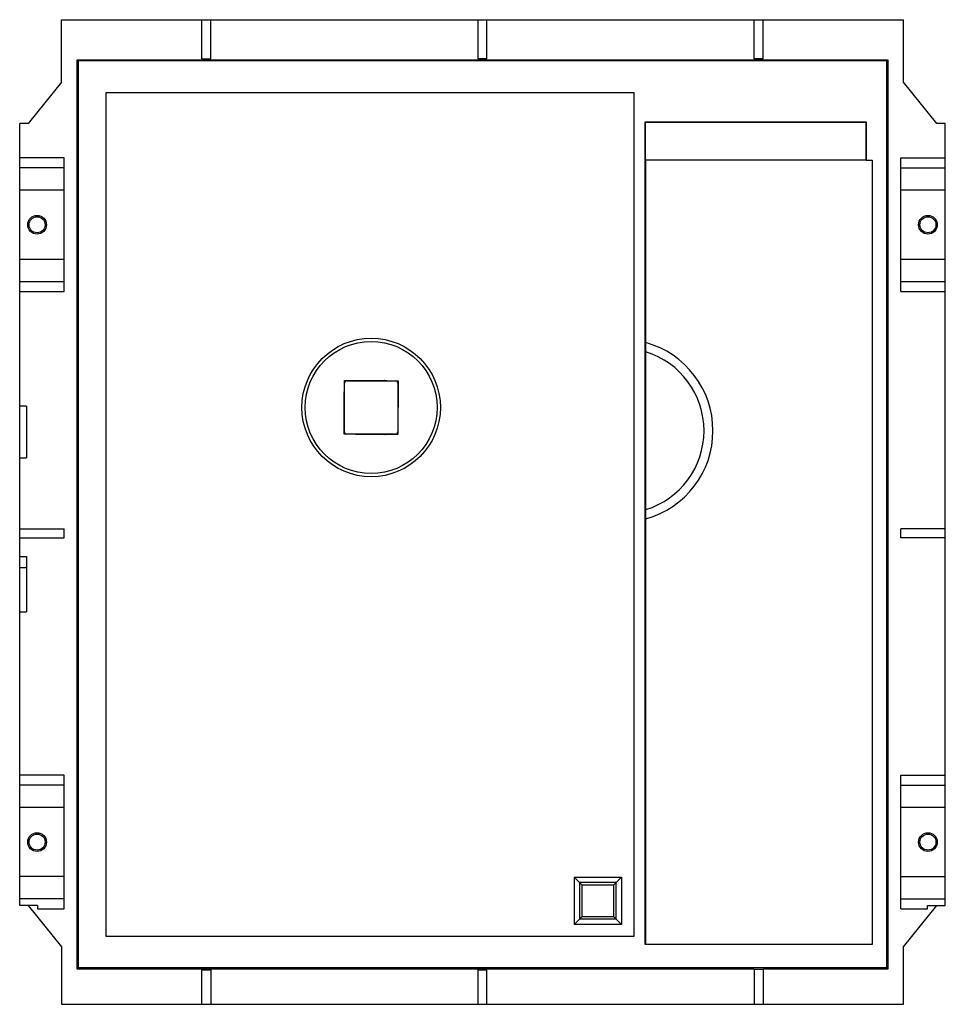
# Model space of a CAD drawing. Header units: millimetres. Extents: x 1529 to 1737, y 102 to 323.
import ezdxf

# ---------------------------------------------------------------- set-up
doc = ezdxf.new("R2010")
doc.units = ezdxf.units.MM
doc.header["$LTSCALE"] = 30.734
doc.layers.get('0').update_dxf_attribs({"linetype": 'CONTINUOUS'})

msp = doc.modelspace()

# ---------------------------------------------------------------- linework, layer by layer
at = {"color": 7, "linetype": 'Continuous'}
for p, q in [((1538.55, 308.57), (1538.55, 322.59)), ((1538.55, 322.59), (1727.55, 322.59)), ((1570.05, 313.79), (1570.05, 322.59)), ((1572.05, 313.79), (1572.05, 322.59)), ((1632.05, 313.79), (1632.05, 322.59)), ((1634.05, 313.79), (1634.05, 322.59)), ((1694.05, 313.79), (1694.05, 322.59)), ((1696.05, 313.79), (1696.05, 322.59)), ((1727.55, 308.57), (1727.55, 322.59)), ((1570.05, 313.79), (1572.05, 313.79)), ((1634.05, 313.79), (1632.05, 313.79)), ((1696.05, 313.79), (1694.05, 313.79)), ((1542.02, 109.56), (1542.02, 313.62)), ((1542.31, 313.34), (1542.02, 313.62)), ((1542.02, 313.62), (1724.08, 313.62)), ((1542.31, 313.34), (1542.31, 109.85)), ((1723.79, 313.34), (1542.31, 313.34)), ((1723.79, 313.34), (1724.08, 313.62)), ((1723.79, 109.85), (1723.79, 313.34)), ((1724.08, 313.62), (1724.08, 109.56)), ((1538.55, 308.57), (1531.05, 299.34)), ((1735.05, 299.34), (1727.55, 308.57)), ((1548.58, 116.92), (1548.58, 306.27)), ((1548.58, 306.27), (1667.05, 306.27)), ((1667.05, 306.27), (1667.05, 116.92)), ((1529.15, 123.84), (1529.15, 299.34)), ((1531.05, 299.34), (1529.15, 299.34)), ((1669.55, 115.09), (1669.55, 299.7)), ((1669.55, 299.7), (1719.15, 299.7)), ((1669.55, 299.7), (1669.64, 299.61)), ((1669.64, 291.09), (1669.64, 299.61)), ((1669.64, 299.61), (1719.11, 299.61)), ((1719.15, 299.7), (1719.11, 299.61)), ((1719.11, 299.61), (1719.11, 291.09)), ((1719.15, 299.7), (1719.15, 291.09)), ((1736.95, 299.34), (1735.05, 299.34)), ((1736.95, 123.84), (1736.95, 299.34)), ((1539.15, 291.59), (1529.15, 291.59)), ((1539.15, 261.59), (1539.15, 291.59)), ((1726.95, 291.59), (1736.95, 291.59)), ((1726.95, 261.59), (1726.95, 291.59)), ((1719.11, 291.09), (1669.64, 291.09)), ((1669.7, 115.09), (1669.7, 291.09)), ((1719.15, 291.09), (1720.55, 291.09)), ((1720.55, 291.09), (1720.55, 115.09)), ((1539.15, 289.34), (1529.15, 289.34)), ((1726.95, 289.34), (1736.95, 289.34)), ((1539.15, 284.34), (1529.15, 284.34)), ((1736.95, 284.34), (1726.95, 284.34)), ((1529.15, 268.84), (1539.15, 268.84)), ((1726.95, 268.84), (1736.95, 268.84)), ((1529.15, 263.84), (1539.15, 263.84)), ((1726.95, 263.84), (1736.95, 263.84)), ((1529.15, 261.59), (1539.15, 261.59)), ((1726.95, 261.59), (1736.95, 261.59)), ((1602.04, 239.11), (1602.04, 241.63)), ((1602.04, 241.63), (1604.56, 241.62)), ((1602.06, 230.13), (1602.09, 241.08)), ((1602.59, 241.58), (1613.54, 241.56)), ((1604.56, 241.62), (1604.56, 241.63)), ((1604.56, 241.63), (1611.56, 241.62)), ((1611.56, 241.62), (1611.56, 241.6)), ((1611.56, 241.6), (1614.08, 241.6)), ((1614.04, 241.05), (1614.01, 230.1)), ((1614.08, 241.6), (1614.08, 239.08)), ((1602.01, 232.11), (1602.03, 239.11)), ((1602.03, 239.11), (1602.04, 239.11)), ((1614.09, 239.08), (1614.07, 232.08)), ((1614.08, 239.08), (1614.09, 239.08)), ((1602.02, 238.36), (1602.08, 238.36)), ((1614.03, 238.33), (1614.09, 238.33)), ((1530.65, 235.89), (1529.15, 235.89)), ((1530.65, 235.89), (1530.65, 224.29)), ((1602.01, 232.86), (1602.07, 232.86)), ((1602.02, 232.11), (1602.01, 232.11)), ((1602.02, 229.59), (1602.02, 232.11)), ((1614.02, 232.83), (1614.07, 232.83)), ((1614.06, 232.08), (1614.06, 229.56)), ((1614.07, 232.08), (1614.06, 232.08)), ((1604.54, 229.58), (1602.02, 229.59)), ((1613.51, 229.61), (1602.56, 229.63)), ((1604.54, 229.57), (1604.54, 229.58)), ((1604.54, 229.57), (1611.54, 229.55)), ((1611.54, 229.56), (1611.54, 229.55)), ((1614.06, 229.56), (1611.54, 229.56)), ((1529.15, 224.29), (1530.65, 224.29)), ((1529.15, 208.34), (1539.15, 208.34)), ((1539.15, 206.34), (1539.15, 208.34)), ((1736.95, 208.34), (1726.95, 208.34)), ((1726.95, 206.34), (1726.95, 208.34)), ((1529.15, 206.34), (1539.15, 206.34)), ((1736.95, 206.34), (1726.95, 206.34)), ((1529.15, 202.19), (1530.65, 202.19)), ((1530.65, 202.19), (1530.65, 189.76)), ((1529.15, 189.76), (1530.65, 189.76)), ((1539.15, 153.09), (1529.15, 153.09)), ((1539.15, 123.09), (1539.15, 153.09)), ((1726.95, 153.09), (1736.95, 153.09)), ((1726.95, 123.09), (1726.95, 153.09)), ((1539.15, 150.84), (1529.15, 150.84)), ((1726.95, 150.84), (1736.95, 150.84)), ((1539.15, 145.84), (1529.15, 145.84)), ((1736.95, 145.84), (1726.95, 145.84)), ((1539.15, 130.34), (1529.15, 130.34)), ((1726.95, 130.34), (1736.95, 130.34)), ((1653.64, 130.2), (1664.26, 130.2)), ((1653.64, 130.2), (1655.35, 128.49)), ((1653.64, 130.2), (1653.64, 119.58)), ((1663.05, 128.99), (1654.85, 128.99)), ((1654.85, 128.99), (1654.85, 120.79)), ((1655.35, 128.49), (1662.55, 128.49)), ((1655.35, 128.49), (1655.35, 121.29)), ((1664.26, 130.2), (1662.55, 128.49)), ((1662.55, 121.29), (1662.55, 128.49)), ((1663.05, 120.79), (1663.05, 128.99)), ((1664.26, 130.2), (1664.26, 119.58)), ((1539.15, 125.34), (1529.15, 125.34)), ((1533.15, 123.84), (1529.15, 123.84)), ((1531.05, 123.84), (1538.55, 114.62)), ((1533.15, 123.84), (1533.15, 123.09)), ((1726.95, 125.34), (1736.95, 125.34)), ((1727.55, 114.62), (1735.05, 123.84)), ((1732.95, 123.84), (1736.95, 123.84)), ((1732.95, 123.09), (1732.95, 123.84)), ((1533.15, 123.09), (1539.15, 123.09)), ((1726.95, 123.09), (1732.95, 123.09)), ((1653.64, 119.58), (1655.35, 121.29)), ((1664.26, 119.58), (1653.64, 119.58)), ((1663.05, 120.79), (1654.85, 120.79)), ((1662.55, 121.29), (1655.35, 121.29)), ((1662.55, 121.29), (1664.26, 119.58)), ((1667.05, 116.92), (1548.58, 116.92)), ((1720.55, 115.09), (1669.55, 115.09)), ((1538.55, 114.62), (1538.55, 101.69)), ((1727.55, 101.69), (1727.55, 114.62)), ((1542.31, 109.85), (1542.02, 109.56)), ((1694.05, 109.56), (1542.02, 109.56)), ((1723.79, 109.85), (1542.31, 109.85)), ((1570.05, 109.39), (1572.05, 109.39)), ((1570.05, 101.69), (1570.05, 109.39)), ((1572.05, 109.39), (1572.05, 101.69)), ((1632.05, 109.39), (1634.05, 109.39)), ((1632.05, 101.69), (1632.05, 109.39)), ((1634.05, 101.69), (1634.05, 109.39)), ((1694.05, 109.56), (1696.05, 109.56)), ((1694.05, 109.56), (1694.05, 101.69)), ((1724.08, 109.56), (1696.05, 109.56)), ((1696.05, 109.56), (1696.05, 101.69)), ((1724.08, 109.56), (1723.79, 109.85)), ((1538.55, 101.69), (1727.55, 101.69))]:
    msp.add_line(p, q, dxfattribs=at)
at = {"color": 9, "linetype": 'Continuous'}
msp.add_line((1530.65, 199.59), (1529.15, 199.59), dxfattribs=at)
at = {"color": 7, "linetype": 'Continuous'}
for centre, radius in [((1533.05, 276.59), 2.1), ((1533.05, 276.59), 1.8), ((1733.05, 276.59), 2.1), ((1733.05, 276.59), 1.8), ((1608.05, 235.59), 15.54), ((1608.05, 235.59), 14.82), ((1533.05, 138.09), 2.1), ((1533.05, 138.09), 1.8), ((1733.05, 138.09), 2.1), ((1733.05, 138.09), 1.8)]:
    msp.add_circle(centre, radius, dxfattribs=at)
for centre, radius, start, end in [((1664.28, 230.37), 20.5, 285.3851, 74.5951), ((1664.28, 230.37), 18.5, 287.0669, 72.8949), ((1602.59, 241.08), 0.5, 89.8717, 179.8717), ((1608.05, 235.59), 6.75, 116.0056, 117.1678), ((1608.05, 235.59), 6.75, 62.5491, 63.7193), ((1613.54, 241.06), 0.5, 359.8717, 89.8717), ((1608.05, 235.59), 6.75, 152.6199, 153.5666), ((1608.05, 235.59), 6.75, 26.1907, 27.1332), ((1608.05, 235.59), 6.75, 206.1907, 207.1332), ((1608.05, 235.59), 6.75, 332.6199, 333.5666), ((1602.56, 230.13), 0.5, 179.8717, 269.8717), ((1613.51, 230.11), 0.5, 269.8717, 359.8717), ((1608.05, 235.59), 6.75, 242.5491, 243.7193), ((1608.05, 235.59), 6.75, 296.0056, 297.1678)]:
    msp.add_arc(centre, radius, start, end, dxfattribs=at)

doc.saveas('drawing.dxf')
